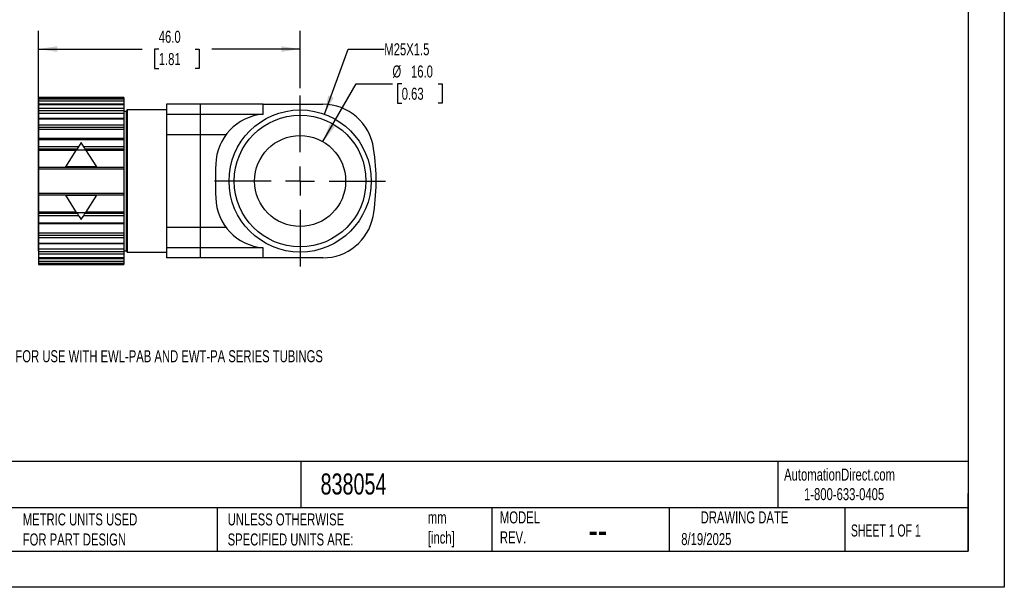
# Model space of a CAD drawing. Header units: millimetres. Extents: x 0 to 279, y 0 to 216.
# Tile 2 of 3: x 106 to 279, y 0 to 100. Entities that reach past the tile are written whole.
import ezdxf

# ---------------------------------------------------------------- set-up
doc = ezdxf.new("R2010")
doc.units = ezdxf.units.MM
doc.linetypes.add('CENTERX2', pattern=[20.32, 12.7, -2.54, 2.54, -2.54])
doc.layers.add('CENTER', color=40, linetype='CENTERX2')
doc.layers.add('DIMENSIONS', color=140, linetype='Continuous', lineweight=25)
doc.layers.add('TEXT', color=140, linetype='Continuous', lineweight=25)
doc.styles.add('SLDTEXTSTYLE0', font='TXT', dxfattribs={"width": 0.7})
doc.styles.add('SLDTEXTSTYLE1', font='TXT', dxfattribs={"width": 0.65})
doc.dimstyles.new('SLDDIMSTYLE0', dxfattribs={"dimtxt": 2.158008, "dimasz": 3.302, "dimexe": 0, "dimexo": 0.0625, "dimgap": 0.539502, "dimtad": 0, "dimtih": 1, "dimtoh": 1, "dimdec": 1, "dimrnd": 1e-09, "dimzin": 4, "dimdsep": 46, "dimtxsty": 'SLDTEXTSTYLE0', "dimsah": 1, "dimcen": 0.09, "dimadec": 0, "dimazin": 1, "dimtfac": 1, "dimtdec": 1, "dimtofl": 0, "dimtmove": 0, "dimatfit": 3, "dimfxl": 0, "dimfrac": 2, "dimtolj": 1, "dimtzin": 12, "dimarcsym": 0})
doc.dimstyles.new('SLDDIMSTYLE4', dxfattribs={"dimtxt": 2.158008, "dimasz": 3.302, "dimexe": 0, "dimexo": 0.0625, "dimgap": 0.539502, "dimtad": 0, "dimtih": 1, "dimtoh": 1, "dimdec": 1, "dimrnd": 1e-09, "dimzin": 4, "dimdsep": 46, "dimtxsty": 'SLDTEXTSTYLE0', "dimsah": 1, "dimcen": 0, "dimadec": 0, "dimazin": 1, "dimtfac": 1, "dimtdec": 1, "dimtofl": 0, "dimtmove": 0, "dimatfit": 3, "dimfxl": 0, "dimfrac": 2, "dimtolj": 1, "dimtzin": 12, "dimarcsym": 0})
doc.dimstyles.new('SLDDIMSTYLE5', dxfattribs={"dimtxt": 2.158008, "dimasz": 3.302, "dimexe": 0, "dimexo": 0.0625, "dimgap": 0.539502, "dimtad": 0, "dimtih": 1, "dimtoh": 1, "dimdec": 1, "dimrnd": 1e-09, "dimzin": 12, "dimdsep": 46, "dimtxsty": 'SLDTEXTSTYLE0', "dimsah": 1, "dimcen": 0, "dimadec": 0, "dimazin": 3, "dimtfac": 1, "dimtdec": 1, "dimtofl": 0, "dimtmove": 0, "dimatfit": 3, "dimfxl": 0, "dimfrac": 2, "dimtolj": 1, "dimtzin": 12, "dimarcsym": 0})

# ---------------------------------------------------------------- blocks, each defined once
blk = doc.blocks.new('_D_9')
at = {"layer": 'DIMENSIONS'}
for p, q in [((159.61, 78.36), (165.49, 88.54)), ((165.49, 88.54), (171.84, 88.54)), ((173.47, 88.54), (172.74, 88.54)), ((172.74, 88.54), (172.74, 85.11)), ((179.88, 88.54), (180.6, 88.54)), ((180.6, 88.54), (180.6, 85.11)), ((172.74, 85.11), (173.47, 85.11)), ((180.6, 85.11), (179.88, 85.11))]:
    blk.add_line(p, q, dxfattribs=at)
blk.add_solid([(159.61, 78.36), (161.7, 80.96), (160.82, 81.47)], dxfattribs=at)
at = {"layer": 'DIMENSIONS', "char_height": 2.117, "attachment_point": 1, "style": 'SLDTEXTSTYLE0'}
for s, insert in [('%%c', (171.84, 91.75)), ('16.0', (175.1, 91.75)), ('0.63', (173.47, 87.84))]:
    blk.add_mtext(s, dxfattribs=dict(at, insert=insert))
blk = doc.blocks.new('_D_10')
at = {"layer": 'DIMENSIONS'}
for p, q in [((159.89, 83.17), (164.06, 94.64)), ((164.06, 94.64), (170.41, 94.64))]:
    blk.add_line(p, q, dxfattribs=at)
blk.add_solid([(159.89, 83.17), (161.5, 86.1), (160.54, 86.45)], dxfattribs=at)
at = {"layer": 'DIMENSIONS', "insert": (170.41, 95.65), "char_height": 2.117, "attachment_point": 1, "style": 'SLDTEXTSTYLE0'}
blk.add_mtext('M25X1.5', dxfattribs=at)
blk = doc.blocks.new('_D_11')
at = {"layer": 'DIMENSIONS'}
for p, q in [((109.61, 74.86), (109.61, 97.81)), ((155.61, 87.74), (155.61, 97.81)), ((109.61, 94.64), (127.83, 94.64)), ((130.76, 94.64), (130.03, 94.64)), ((130.03, 94.64), (130.03, 91.21)), ((137.17, 94.64), (137.89, 94.64)), ((137.89, 94.64), (137.89, 91.21)), ((155.61, 94.64), (140.09, 94.64)), ((130.03, 91.21), (130.76, 91.21)), ((137.89, 91.21), (137.17, 91.21))]:
    blk.add_line(p, q, dxfattribs=at)
for points in [[(109.61, 94.64), (112.91, 94.13), (112.91, 95.14)], [(155.61, 94.64), (152.31, 95.14), (152.31, 94.13)]]:
    blk.add_solid(points, dxfattribs=at)
at = {"layer": 'DIMENSIONS', "char_height": 2.117, "attachment_point": 1, "style": 'SLDTEXTSTYLE0'}
for s, insert in [('46.0', (130.76, 97.85)), ('1.81', (130.76, 93.93))]:
    blk.add_mtext(s, dxfattribs=dict(at, insert=insert))
blk = doc.blocks.new('SW_CENTERMARKSYMBOL_1')
at = {"layer": 'CENTER', "color": 0}
for p, q in [((0, 5.08), (0, 15.04)), ((0, 0), (0, 2.54)), ((-5.08, 0), (-15.04, 0)), ((0, 0), (-2.54, 0)), ((0, 0), (0, -2.54)), ((0, 0), (2.54, 0)), ((5.08, 0), (15.04, 0)), ((0, -5.08), (0, -15.04))]:
    blk.add_line(p, q, dxfattribs=at)

msp = doc.modelspace()

# ---------------------------------------------------------------- linework, layer by layer
at = {"color": 7, "linetype": 'Continuous'}
for p, q in [((279.4, 215.9), (279.4, 0)), ((279.4, 0), (0, 0))]:
    msp.add_line(p, q, dxfattribs=at)
for p, q in [((124.61, 86.09), (109.61, 86.09)), ((109.61, 86.09), (124.61, 86.09)), ((109.61, 86.09), (109.61, 85.87)), ((109.61, 86.09), (109.61, 86.09)), ((109.61, 85.87), (124.61, 85.87)), ((109.61, 85.87), (109.61, 85.53)), ((109.61, 85.53), (124.61, 85.53)), ((109.61, 85.53), (109.61, 85.02)), ((109.61, 85.02), (124.61, 85.02)), ((109.61, 85.02), (109.61, 84.91)), ((124.61, 84.91), (109.61, 84.91)), ((109.61, 84.91), (109.61, 84.88)), ((109.61, 84.88), (124.61, 84.88)), ((109.61, 84.88), (109.61, 84.23)), ((124.61, 86.09), (124.61, 85.87)), ((124.61, 86.09), (124.61, 86.09)), ((124.61, 85.87), (124.61, 85.53)), ((124.61, 85.53), (124.61, 85.02)), ((124.61, 85.02), (124.61, 84.91)), ((124.61, 84.91), (124.61, 84.88)), ((124.61, 84.88), (124.61, 84.23)), ((132.11, 84.93), (132.11, 83.15)), ((138.11, 84.93), (132.11, 84.93)), ((138.11, 83.15), (138.11, 84.93)), ((149.11, 84.93), (138.11, 84.93)), ((149.11, 83.15), (149.11, 84.93)), ((149.11, 84.93), (159.61, 84.93)), ((109.61, 83.68), (109.54, 83.68)), ((109.54, 83.68), (109.54, 59.18)), ((109.61, 84.23), (124.61, 84.23)), ((109.61, 84.23), (109.61, 83.84)), ((109.61, 83.84), (124.61, 83.84)), ((109.61, 83.84), (109.61, 83.37)), ((109.61, 83.37), (124.61, 83.37)), ((109.61, 83.37), (109.61, 82.43)), ((124.61, 84.23), (124.61, 83.84)), ((124.61, 83.84), (124.61, 83.37)), ((125.05, 83.68), (124.61, 83.68)), ((124.61, 83.37), (124.61, 82.43)), ((125.2, 83.93), (125.05, 83.68)), ((125.05, 83.68), (125.05, 59.18)), ((132.11, 83.93), (125.2, 83.93)), ((125.2, 83.93), (125.2, 58.93)), ((138.11, 83.15), (132.11, 83.15)), ((132.11, 83.15), (132.11, 79.58)), ((138.11, 79.58), (138.11, 83.15)), ((149.11, 83.15), (138.11, 83.15)), ((124.61, 82.43), (109.61, 82.43)), ((109.61, 82.43), (109.61, 82.35)), ((109.61, 82.35), (124.61, 82.35)), ((109.61, 82.35), (109.61, 81.34)), ((124.61, 82.43), (124.61, 82.35)), ((124.61, 82.35), (124.61, 81.34)), ((109.61, 81.34), (124.61, 81.34)), ((109.61, 81.34), (109.61, 80.93)), ((109.61, 80.93), (124.61, 80.93)), ((109.61, 80.93), (109.61, 80.56)), ((109.61, 80.56), (124.61, 80.56)), ((109.61, 80.56), (109.61, 78.91)), ((124.61, 81.34), (124.61, 80.93)), ((124.61, 80.93), (124.61, 80.56)), ((124.61, 80.56), (124.61, 78.91)), ((124.61, 78.91), (109.61, 78.91)), ((109.61, 78.91), (109.61, 78.75)), ((109.61, 78.75), (124.61, 78.75)), ((109.61, 78.75), (109.61, 77.48)), ((124.61, 78.91), (124.61, 78.75)), ((124.61, 78.75), (124.61, 77.48)), ((138.11, 79.58), (132.11, 79.58)), ((132.11, 79.58), (132.11, 63.28)), ((138.11, 63.28), (138.11, 79.58)), ((142.58, 79.58), (138.11, 79.58)), ((109.61, 77.48), (116.67, 77.48)), ((109.61, 77.48), (109.61, 77.09)), ((109.61, 77.09), (116.42, 77.09)), ((109.61, 77.09), (109.61, 76.86)), ((109.61, 76.86), (116.27, 76.86)), ((109.61, 76.86), (109.61, 73.85)), ((114.44, 73.93), (116.33, 76.94)), ((116.33, 76.94), (117.9, 76.94)), ((117.56, 77.48), (124.61, 77.48)), ((117.81, 77.09), (124.61, 77.09)), ((117.9, 76.94), (119.79, 73.93)), ((117.96, 76.86), (124.61, 76.86)), ((124.61, 77.48), (124.61, 77.09)), ((124.61, 77.09), (124.61, 76.86)), ((124.61, 76.86), (124.61, 73.85)), ((109.61, 73.85), (124.61, 73.85)), ((109.61, 73.85), (109.61, 73.59)), ((109.61, 73.59), (124.61, 73.59)), ((109.61, 73.59), (109.61, 69.27)), ((119.79, 73.93), (114.44, 73.93)), ((124.61, 73.85), (124.61, 73.59)), ((124.61, 73.59), (124.61, 69.27)), ((109.61, 69.27), (124.61, 69.27)), ((109.61, 69.27), (109.61, 69.01)), ((124.61, 69.27), (124.61, 69.01)), ((109.61, 69.01), (124.61, 69.01)), ((109.61, 69.01), (109.61, 66)), ((114.44, 68.93), (119.79, 68.93)), ((116.33, 65.92), (114.44, 68.93)), ((119.79, 68.93), (117.9, 65.92)), ((124.61, 69.01), (124.61, 66)), ((109.61, 66), (116.27, 66)), ((109.61, 66), (109.61, 65.77)), ((116.33, 65.92), (117.9, 65.92)), ((117.96, 66), (124.61, 66)), ((124.61, 66), (124.61, 65.77)), ((109.61, 65.77), (116.42, 65.77)), ((109.61, 65.77), (109.61, 65.38)), ((109.61, 65.38), (116.67, 65.38)), ((109.61, 65.38), (109.61, 64.1)), ((109.61, 64.1), (124.61, 64.1)), ((109.61, 64.1), (109.61, 63.95)), ((117.56, 65.38), (124.61, 65.38)), ((117.81, 65.77), (124.61, 65.77)), ((124.61, 65.77), (124.61, 65.38)), ((124.61, 65.38), (124.61, 64.1)), ((124.61, 64.1), (124.61, 63.95)), ((109.61, 63.95), (124.61, 63.95)), ((109.61, 63.95), (109.61, 62.3)), ((124.61, 63.95), (124.61, 62.3)), ((138.11, 63.28), (132.11, 63.28)), ((132.11, 63.28), (132.11, 59.7)), ((138.11, 59.7), (138.11, 63.28)), ((142.58, 63.28), (138.11, 63.28)), ((109.61, 62.3), (124.61, 62.3)), ((109.61, 62.3), (109.61, 61.93)), ((109.61, 61.93), (124.61, 61.93)), ((109.61, 61.93), (109.61, 61.52)), ((109.61, 61.52), (124.61, 61.52)), ((109.61, 61.52), (109.61, 60.51)), ((124.61, 62.3), (124.61, 61.93)), ((124.61, 61.93), (124.61, 61.52)), ((124.61, 61.52), (124.61, 60.51)), ((109.54, 59.18), (109.61, 59.18)), ((109.61, 60.51), (124.61, 60.51)), ((109.61, 60.51), (109.61, 60.43)), ((109.61, 60.43), (124.61, 60.43)), ((109.61, 60.43), (109.61, 59.49)), ((109.61, 59.49), (124.61, 59.49)), ((109.61, 59.49), (109.61, 59.02)), ((109.61, 59.02), (124.61, 59.02)), ((109.61, 59.02), (109.61, 58.63)), ((124.61, 60.51), (124.61, 60.43)), ((124.61, 60.43), (124.61, 59.49)), ((124.61, 59.49), (124.61, 59.02)), ((124.61, 59.18), (125.05, 59.18)), ((124.61, 59.02), (124.61, 58.63)), ((125.05, 59.18), (125.2, 58.93)), ((125.2, 58.93), (132.11, 58.93)), ((138.11, 59.7), (132.11, 59.7)), ((132.11, 59.7), (132.11, 57.93)), ((138.11, 57.93), (138.11, 59.7)), ((149.11, 59.7), (138.11, 59.7)), ((149.11, 57.93), (149.11, 59.7)), ((109.61, 58.63), (124.61, 58.63)), ((109.61, 58.63), (109.61, 57.98)), ((109.61, 57.98), (124.61, 57.98)), ((109.61, 57.98), (109.61, 57.95)), ((109.61, 57.95), (124.61, 57.95)), ((109.61, 57.95), (109.61, 57.84)), ((109.61, 57.84), (124.61, 57.84)), ((109.61, 57.84), (109.61, 57.33)), ((109.61, 57.33), (124.61, 57.33)), ((109.61, 57.33), (109.61, 56.99)), ((124.61, 58.63), (124.61, 57.98)), ((124.61, 57.98), (124.61, 57.95)), ((124.61, 57.95), (124.61, 57.84)), ((124.61, 57.84), (124.61, 57.33)), ((124.61, 57.33), (124.61, 56.99)), ((138.11, 57.93), (132.11, 57.93)), ((149.11, 57.93), (138.11, 57.93)), ((159.61, 57.93), (149.11, 57.93)), ((109.61, 56.99), (124.61, 56.99)), ((109.61, 56.99), (109.61, 56.77)), ((109.61, 56.77), (124.61, 56.77)), ((109.61, 56.77), (109.61, 56.76)), ((109.61, 56.76), (124.61, 56.76)), ((124.61, 56.99), (124.61, 56.77)), ((124.61, 56.77), (124.61, 56.76))]:
    msp.add_line(p, q)
for radius in [12.5, 11.58, 8]:
    msp.add_circle((155.61, 71.43), radius)
for centre, radius, start, end in [((159.61, 75.93), 9, 7.6741, 90), ((149.78, 74.18), 9, 94.2693, 178.7157), ((132.68, 71.43), 36.3, 350.0642, 9.0372), ((210.72, 71.43), 70, 177.5833, 182.4167), ((149.78, 68.68), 9, 181.2843, 265.7307), ((159.61, 66.93), 9, 270, 348.7012)]:
    msp.add_arc(centre, radius, start, end)
for points in [[(117.12, 78.2), (116.86, 77.79), (116.6, 77.37), (116.33, 76.94)], [(117.9, 76.94), (117.63, 77.37), (117.37, 77.79), (117.12, 78.2)], [(116.33, 65.92), (116.6, 65.49), (116.86, 65.07), (117.12, 64.66)], [(117.12, 64.66), (117.37, 65.07), (117.63, 65.49), (117.9, 65.92)]]:
    msp.add_open_spline(points, degree=3)
at = {"layer": 'TEXT'}
for p, q in [((273.05, 209.55), (273.05, 6.35)), ((273.05, 22.13), (6.35, 22.13)), ((155.76, 22.13), (155.76, 13.97)), ((239.58, 22.13), (239.58, 13.97)), ((273.05, 6.35), (273.05, 16.51)), ((273.05, 13.97), (6.35, 13.97)), ((141, 13.97), (141, 6.35)), ((189.3, 13.97), (189.3, 6.35)), ((220.47, 13.97), (220.47, 6.35)), ((251.35, 13.97), (251.35, 6.35)), ((6.35, 6.35), (273.05, 6.35))]:
    msp.add_line(p, q, dxfattribs=at)

# ---------------------------------------------------------------- block references
at = {"layer": 'CENTER'}
msp.add_blockref('SW_CENTERMARKSYMBOL_1', (155.61, 71.43), dxfattribs=at)

# ---------------------------------------------------------------- texts
at = {"color": 179, "linetype": 'Continuous', "lineweight": 18, "char_height": 2.1167, "attachment_point": 1, "style": 'SLDTEXTSTYLE0'}
for s, insert in [('AutomationDirect.com', (240.69, 20.88)), ('1-800-633-0405', (244.19, 17.44))]:
    msp.add_mtext(s, dxfattribs=dict(at, insert=insert))
at = {"layer": 'DIMENSIONS', "insert": (83.87, 41.69), "char_height": 2.1167, "attachment_point": 1, "style": 'SLDTEXTSTYLE0'}
msp.add_mtext('NOTE: PACKAGE OF 5 FOR USE WITH EWL-PAB AND EWT-PA SERIES TUBINGS', dxfattribs=at)
at = {"layer": 'TEXT'}
for s, insert, char_height, attachment_point, style in [('MURRPLASTIK CORRUGATED TUBING & FITTINGS', (7.97, 20.02), 3.7042, 1, 'SLDTEXTSTYLE0'), ('838054', (159.21, 20.02), 3.704, 1, 'SLDTEXTSTYLE0'), ('METRIC UNITS USED ^JFOR PART DESIGN', (106.85, 13), 2.1167, 1, 'SLDTEXTSTYLE0'), ('UNLESS OTHERWISE ^JSPECIFIED UNITS ARE:', (142.87, 13), 2.1167, 1, 'SLDTEXTSTYLE0'), ('mm^J[inch]', (178.06, 13.33), 2.117, 1, 'SLDTEXTSTYLE0'), ('MODEL ^JREV.', (190.73, 13.36), 2.1167, 1, 'SLDTEXTSTYLE0'), ('DRAWING DATE', (233.73, 13.36), 2.1167, 2, 'SLDTEXTSTYLE0'), ('SHEET 1 OF 1', (252.44, 11.05), 2.1167, 1, 'SLDTEXTSTYLE1'), ('--', (206.3, 12.73), 5.292, 1, 'SLDTEXTSTYLE0'), ('8/19/2025', (222.61, 9.54), 2.117, 1, 'SLDTEXTSTYLE0')]:
    msp.add_mtext(s, dxfattribs=dict(at, insert=insert, char_height=char_height, attachment_point=attachment_point, style=style))

# ---------------------------------------------------------------- dimensions: what is measured, and where the dimension line sits
at = {"layer": 'DIMENSIONS'}
dim = msp.add_linear_dim(base=(155.61, 94.64), p1=(109.61, 73.59), p2=(155.61, 86.47), dimstyle='SLDDIMSTYLE0', dxfattribs=at)
dim.commit()
dim.dimension.update_dxf_attribs({"geometry": '_D_11', "text_midpoint": (133.96, 94.64), "dimtype": 160})
dim = msp.add_diameter_dim_2p(p1=(151.33, 59.68), p2=(159.89, 83.17), text='M25X1.5', dimstyle='SLDDIMSTYLE5', override={"dimpost": '<>'}, dxfattribs=at)
dim.commit()
dim.dimension.update_dxf_attribs({"geometry": '_D_10', "text_midpoint": (176.67, 94.64), "dimtype": 163})
dim = msp.add_diameter_dim_2p(p1=(151.61, 64.5), p2=(159.61, 78.36), dimstyle='SLDDIMSTYLE4', dxfattribs=at)
dim.commit()
dim.dimension.update_dxf_attribs({"geometry": '_D_9', "text_midpoint": (176.67, 88.54), "dimtype": 163})

doc.saveas('drawing.dxf')
